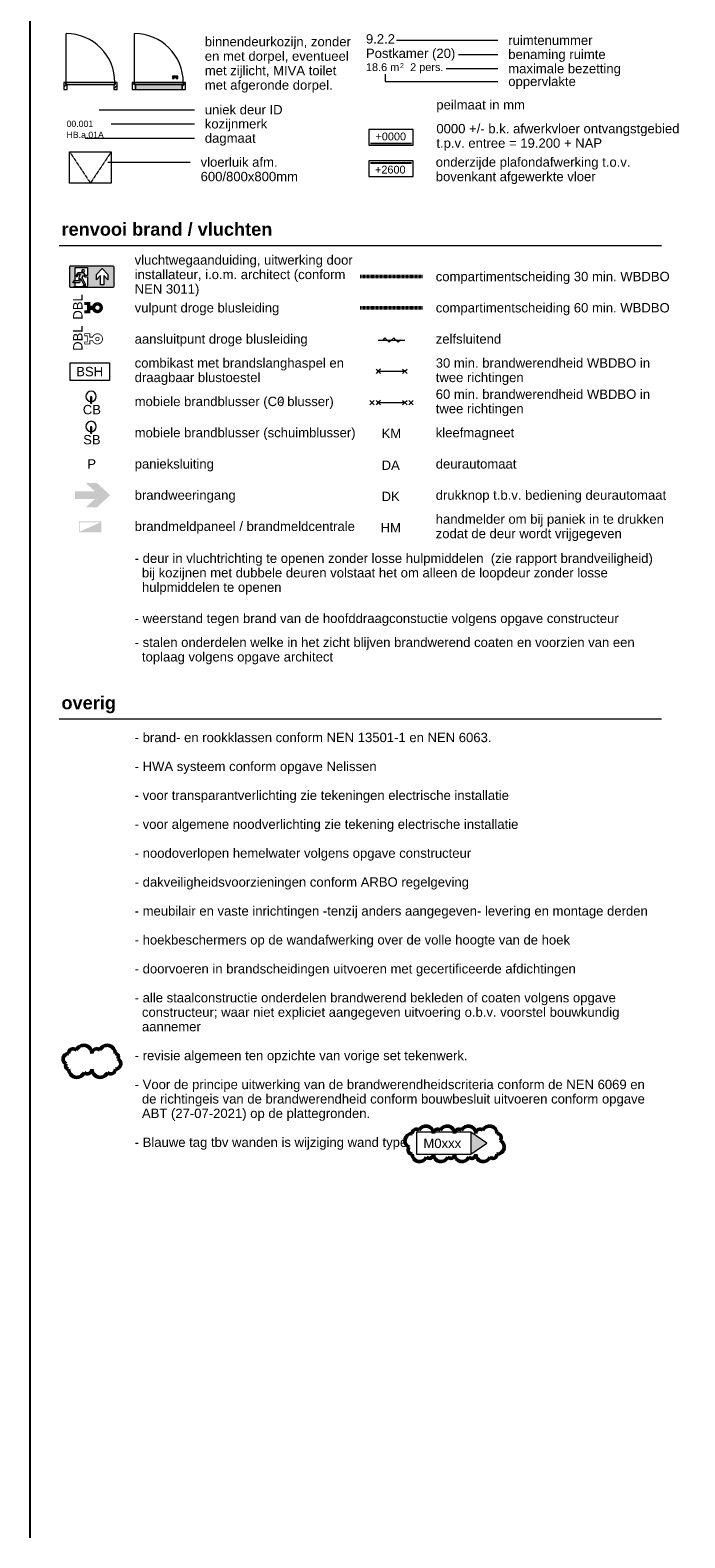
# Model space of a CAD drawing. Header units: millimetres. Extents: x 522 to 75900, y -25803 to 58941.
# Tile 1 of 134: x 63305 to 75896, y -25803 to 3170. Entities that reach past the tile are written whole.
import ezdxf

# ---------------------------------------------------------------- set-up
doc = ezdxf.new("R2010")
doc.units = ezdxf.units.MM
for name, pattern in [('BE_Brand', [10, 5, -2, 1, -2]), ('Dot', [4.7625, 0, -4.7625]), ('Hidden', [7.14375, 4.7625, -2.38125])]:
    doc.linetypes.add(name, pattern=pattern)
doc.layers.add('00_Algemeen', color=7, linetype='Dot', lineweight=9)
doc.layers.add('57_Technische inrichting', color=7, linetype='Continuous', lineweight=9)
doc.styles.add('Arial', font='arial.ttf', dxfattribs={"height": 180})
doc.styles.add('Arial_10', font='arial.ttf', dxfattribs={"height": 116.98036})
doc.styles.add('Arial_11', font='arial.ttf', dxfattribs={"height": 97.483633})
doc.styles.add('Arial_3', font='arial.ttf', dxfattribs={"height": 150})
doc.styles.add('Arial_4', font='arial.ttf', dxfattribs={"height": 120})
doc.styles.add('Arial_B_3', font='arialbd.ttf', dxfattribs={"height": 250})
pattern_1 = [(45, (63575.67, 0), (-70.7107, 70.7107), [])]

# ---------------------------------------------------------------- blocks, each defined once
blk = doc.blocks.new('Family - ___-9510765-RENVOOI - plattegrond 1-50 en 1-100')
at = {"layer": '57_Technische inrichting'}
for p, q in [((913, -3875), (891, -3875)), ((891, -3875), (891, -3995)), ((891, -3995), (913, -3995)), ((913, -3995), (913, -3875))]:
    blk.add_line(p, q, dxfattribs=at)
for start, end in [(360, 180), (180, 360)]:
    blk.add_arc((902, -3869), 100, start, end, dxfattribs=at)
at = {"layer": '00_Algemeen', "color": 1, "linetype": 'Continuous', "true_color": 0xff0000, "insert": (742, -4032), "char_height": 180, "width": 416.88, "attachment_point": 1, "style": 'Arial'}
blk.add_mtext('CB', dxfattribs=at)
blk = doc.blocks.new('Family - ___-9510767-RENVOOI - plattegrond 1-50 en 1-100')
at = {"layer": '57_Technische inrichting'}
for p, q in [((913, -4453), (891, -4453)), ((891, -4453), (891, -4573)), ((891, -4573), (913, -4573)), ((913, -4573), (913, -4453))]:
    blk.add_line(p, q, dxfattribs=at)
for start, end in [(360, 180), (180, 360)]:
    blk.add_arc((902, -4447), 100, start, end, dxfattribs=at)
at = {"lineweight": 5, "insert": (749, -4610), "char_height": 180, "width": 400.84, "attachment_point": 1, "style": 'Arial'}
blk.add_mtext('SB', dxfattribs=at)
blk = doc.blocks.new('65_DI_droge_blusleiding - Type 2-2490135-RENVOOI - plattegrond 1-50 en 1-100')
at = {"layer": '00_Algemeen', "linetype": 'Continuous', "true_color": 0xbe3a34}
h = blk.add_hatch(color=15, dxfattribs=at)
h.paths.add_polyline_path([(884, -2270), (884, -2205), (925, -2205), (939, -2229), (959, -2248), (983, -2262), (1010, -2269), (1038, -2269), (1064, -2262), (1088, -2248), (1108, -2228), (1122, -2204), (1129, -2174), (1129, -2150), (1122, -2123), (1108, -2099), (1088, -2079), (1063, -2065), (1034, -2058), (1010, -2058), (983, -2066), (959, -2079), (939, -2099), (925, -2123), (884, -2123), (884, -2057), (770, -2057), (770, -2111), (823, -2111), (823, -2217), (770, -2217), (770, -2270)], flags=0)
h.paths.add_polyline_path([(1024, -2205), (1010, -2202), (1003, -2199), (995, -2193), (988, -2184), (984, -2174), (983, -2164), (984, -2153), (988, -2143), (995, -2135), (1003, -2128), (1013, -2124), (1025, -2123), (1038, -2126), (1044, -2128), (1053, -2135), (1059, -2143), (1063, -2153), (1064, -2164), (1063, -2174), (1059, -2184), (1053, -2193), (1044, -2199), (1034, -2203)], flags=0)
blk = doc.blocks.new('65_DI_droge_blusleiding - Type 1-2490133-RENVOOI - plattegrond 1-50 en 1-100')
at = {"layer": '00_Algemeen', "linetype": 'Continuous', "true_color": 0xbe3a34}
h = blk.add_hatch(color=15, dxfattribs=at)
h.paths.add_polyline_path([(785, -2870), (884, -2870), (884, -2805), (925, -2805), (940, -2830), (959, -2848), (983, -2862), (1010, -2869), (1038, -2869), (1064, -2862), (1089, -2848), (1108, -2828), (1122, -2804), (1129, -2778), (1129, -2750), (1122, -2723), (1106, -2697), (1088, -2679), (1064, -2666), (1038, -2658), (1010, -2658), (979, -2667), (959, -2679), (939, -2699), (925, -2723), (884, -2723), (884, -2657), (770, -2657), (770, -2711), (823, -2711), (823, -2817), (770, -2817), (770, -2870)], flags=0)
h.paths.add_polyline_path([(869, -2855), (785, -2855), (785, -2832), (838, -2832), (838, -2696), (785, -2696), (785, -2672), (869, -2672), (869, -2738), (936, -2738), (946, -2716), (960, -2698), (983, -2682), (1001, -2675), (1025, -2672), (1048, -2676), (1070, -2685), (1089, -2700), (1103, -2718), (1112, -2740), (1115, -2764), (1112, -2787), (1100, -2813), (1088, -2828), (1070, -2842), (1048, -2852), (1025, -2855), (1001, -2852), (979, -2844), (959, -2828), (946, -2811), (936, -2790), (869, -2790), (869, -2805)], flags=0)
h.paths.add_polyline_path([(1024, -2805), (1037, -2802), (1044, -2799), (1053, -2793), (1059, -2784), (1063, -2774), (1064, -2764), (1063, -2753), (1059, -2743), (1049, -2732), (1042, -2727), (1030, -2724), (1024, -2723), (1011, -2725), (1001, -2730), (995, -2735), (988, -2743), (984, -2753), (983, -2764), (984, -2774), (990, -2786), (995, -2793), (1003, -2799), (1013, -2803)], flags=0)
h.paths.add_polyline_path([(1024, -2790), (1013, -2787), (1011, -2786), (1003, -2779), (1001, -2777), (999, -2770), (998, -2764), (999, -2757), (1003, -2748), (1005, -2745), (1013, -2740), (1017, -2739), (1024, -2738), (1034, -2740), (1037, -2741), (1044, -2748), (1047, -2753), (1049, -2757), (1049, -2764), (1047, -2774), (1044, -2779), (1042, -2782), (1037, -2786), (1030, -2789)], flags=0)
blk = doc.blocks.new('65_DI_noodarmatuur nooduitgang_NEN1413 - Type 1-7581339-RENVOOI - plattegrond 1-50 en 1-100')
at = {"layer": '00_Algemeen', "linetype": 'Continuous', "true_color": 0x00843d}
h = blk.add_hatch(color=116, dxfattribs=at)
h.paths.add_polyline_path([(983, -1767), (1332, -1766), (1340, -1762), (1344, -1755), (1345, -1751), (1344, -1380), (1340, -1372), (1332, -1368), (1328, -1368), (497, -1368), (489, -1372), (485, -1380), (485, -1384), (485, -1755), (489, -1762), (497, -1766), (501, -1767), (983, -1767)], flags=0)
h.paths.add_polyline_path([(730, -1762), (570, -1762), (595, -1738), (595, -1686), (549, -1686), (559, -1662), (567, -1653), (574, -1647), (578, -1645), (590, -1642), (595, -1641), (595, -1394), (835, -1394), (835, -1545), (797, -1545), (762, -1500), (755, -1495), (747, -1492), (733, -1492), (659, -1492), (647, -1496), (640, -1502), (613, -1549), (614, -1556), (617, -1562), (623, -1565), (630, -1565), (636, -1562), (640, -1556), (664, -1518), (667, -1518), (694, -1519), (671, -1563), (665, -1588), (663, -1614), (660, -1645), (657, -1646), (597, -1647), (583, -1650), (577, -1653), (571, -1657), (566, -1664), (563, -1670), (561, -1678), (681, -1678), (688, -1674), (690, -1671), (694, -1664), (700, -1603), (759, -1717), (767, -1724), (772, -1726), (803, -1726), (733, -1584), (755, -1538), (779, -1569), (787, -1572), (835, -1572), (835, -1738), (811, -1762), (767, -1762), (797, -1733), (766, -1733), (756, -1738), (748, -1744)], flags=0)
h.paths.add_polyline_path([(1108, -1727), (1080, -1727), (1080, -1546), (1006, -1626), (1006, -1526), (1114, -1408), (1223, -1526), (1223, -1626), (1149, -1546), (1149, -1727), (1122, -1727)], flags=0)
h.paths.add_polyline_path([(748, -1485), (759, -1483), (764, -1480), (768, -1477), (773, -1471), (776, -1464), (777, -1456), (776, -1449), (773, -1442), (766, -1435), (759, -1430), (755, -1429), (748, -1428), (738, -1430), (733, -1433), (728, -1436), (723, -1442), (721, -1449), (720, -1457), (721, -1464), (723, -1471), (728, -1477), (738, -1483), (741, -1484), (748, -1485)], flags=0)
at = {"layer": '00_Algemeen', "color": 116, "linetype": 'Continuous', "true_color": 0x00843d}
for p, q in [((485, -1384), (485, -1751)), ((1328, -1368), (501, -1368)), ((595, -1394), (835, -1394)), ((595, -1641), (595, -1394)), ((835, -1394), (835, -1545)), ((1006, -1526), (1114, -1408)), ((1114, -1408), (1223, -1526)), ((1345, -1751), (1345, -1384)), ((595, -1686), (549, -1686)), ((561, -1678), (677, -1678)), ((570, -1762), (595, -1738)), ((595, -1738), (595, -1686)), ((657, -1646), (604, -1646)), ((640, -1502), (614, -1546)), ((639, -1559), (661, -1521)), ((663, -1614), (661, -1641)), ((665, -1518), (694, -1518)), ((738, -1492), (667, -1492)), ((694, -1518), (671, -1563)), ((694, -1664), (700, -1603)), ((700, -1603), (759, -1717)), ((733, -1584), (755, -1538)), ((803, -1726), (733, -1584)), ((755, -1538), (777, -1566)), ((797, -1545), (766, -1505)), ((797, -1733), (766, -1733)), ((767, -1762), (797, -1733)), ((772, -1726), (803, -1726)), ((787, -1572), (835, -1572)), ((835, -1545), (797, -1545)), ((835, -1738), (811, -1762)), ((835, -1572), (835, -1738)), ((1006, -1626), (1006, -1526)), ((1080, -1546), (1006, -1626)), ((1080, -1727), (1080, -1546)), ((1149, -1727), (1080, -1727)), ((1223, -1626), (1149, -1546)), ((1149, -1546), (1149, -1727)), ((1223, -1526), (1223, -1626)), ((501, -1767), (1328, -1767)), ((730, -1762), (570, -1762)), ((748, -1744), (730, -1762)), ((811, -1762), (767, -1762))]:
    blk.add_line(p, q, dxfattribs=at)
for centre, radius, start, end in [((501, -1384), 16.3, 90, 180), ((748, -1457), 28.5, 360, 180), ((1328, -1384), 16.3, 360, 90), ((721, -1750), 183, 154.158, 159.6724), ((608, -1690), 56.5, 141.4501, 158.9921), ((603, -1686), 43.1, 137.2383, 169.1825), ((595, -1683), 41.7, 89.9713, 138.2345), ((597, -1687), 39.2, 100.4179, 130.8486), ((608, -1732), 86.3, 92.8245, 102.3331), ((627, -1552), 13.8, 154.9491, 298.8247), ((627, -1552), 13.3, 298.5276, 330.1585), ((657, -1513), 20.5, 109.0028, 145.8257), ((667, -1545), 53.4, 90.5428, 107.8215), ((657, -1642), 4.31, 280.472, 6.1488), ((666, -1523), 5.56, 103.537, 150.5934), ((788, -1607), 125, 159.3069, 183.029), ((677, -1661), 17.3, 271.3447, 348.4175), ((748, -1457), 28.5, 180, 360), ((739, -1528), 36.7, 63.9254, 92.2417), ((780, -1776), 44.7, 108.1309, 135.2832), ((746, -1515), 21.4, 42.9932, 66.1768), ((775, -1708), 18.4, 210.848, 262.929), ((726, -1537), 52.1, 38.9711, 45.5779), ((789, -1556), 16.3, 219.0619, 261.4561), ((501, -1751), 16.3, 180, 270), ((1328, -1751), 16.3, 270, 0)]:
    blk.add_arc(centre, radius, start, end, dxfattribs=at)
blk = doc.blocks.new('30_DI_WBDBO_symbool - 30_DI_WBDBO_symbool-7757875-RENVOOI - plattegrond 1-50 en 1-100')
at = {"layer": '00_Algemeen', "linetype": 'Continuous'}
for p, q in [((6424, -2786), (6934, -2786)), ((6552, -2744), (6510, -2786)), ((6594, -2786), (6552, -2744)), ((6637, -2829), (6594, -2786)), ((6679, -2786), (6637, -2829)), ((6722, -2744), (6679, -2786)), ((6764, -2786), (6722, -2744)), ((6807, -2829), (6764, -2786)), ((6849, -2786), (6807, -2829))]:
    blk.add_line(p, q, dxfattribs=at)
blk = doc.blocks.new('30_DI_WBDBO_symbool - 30_DI_WBDBO_symbool-7757876-RENVOOI - plattegrond 1-50 en 1-100')
at = {"layer": '00_Algemeen', "linetype": 'Continuous'}
for p, q in [((6424, -3386), (6382, -3344)), ((6424, -3386), (6382, -3429)), ((6467, -3344), (6424, -3386)), ((6424, -3386), (6934, -3386)), ((6467, -3429), (6424, -3386)), ((6892, -3344), (6934, -3386)), ((6892, -3429), (6934, -3386)), ((6934, -3386), (6977, -3344)), ((6934, -3386), (6977, -3429))]:
    blk.add_line(p, q, dxfattribs=at)
blk = doc.blocks.new('30_DI_WBDBO_symbool - 30_DI_WBDBO_symbool-7582122-RENVOOI - plattegrond 1-50 en 1-100')
at = {"layer": '00_Algemeen', "linetype": 'Continuous'}
for p, q in [((6347, -4029), (6262, -3944)), ((6347, -3944), (6262, -4029)), ((6424, -3986), (6382, -3944)), ((6424, -3986), (6382, -4029)), ((6467, -3944), (6424, -3986)), ((6424, -3986), (6934, -3986)), ((6467, -4029), (6424, -3986)), ((6892, -3944), (6934, -3986)), ((6892, -4029), (6934, -3986)), ((6934, -3986), (6977, -3944)), ((6934, -3986), (6977, -4029)), ((7012, -4029), (7097, -3944)), ((7012, -3944), (7097, -4029))]:
    blk.add_line(p, q, dxfattribs=at)
blk = doc.blocks.new('65_DI_NEN1413_Brandmeldcentrale - Type 1-7757877-RENVOOI - plattegrond 1-50 en 1-100')
at = {"layer": '00_Algemeen', "linetype": 'Continuous'}
h = blk.add_hatch(color=256, dxfattribs=at)
h.paths.add_polyline_path([(1100, -6481), (1100, -6271), (670, -6271), (670, -6481), (1087, -6481)], flags=0)
h.paths.add_polyline_path([(685, -6466), (685, -6286), (1085, -6287), (1085, -6466), (687, -6466)], flags=0)
at = {"layer": '00_Algemeen', "linetype": 'Continuous', "true_color": 0xbe3a34}
blk.add_hatch(color=15, dxfattribs=at).paths.add_polyline_path([(831, -6466), (1085, -6466), (1085, -6287), (687, -6466), (815, -6466)], flags=0)
blk = doc.blocks.new('65_DI_NEN1413_Brandweeringang - 65_1 f NEN1414 Brandweeringang p e-7756152-RENVOOI - plattegrond 1-50 en 1-100')
at = {"layer": '00_Algemeen', "linetype": 'Continuous', "true_color": 0xbe3a34}
blk.add_hatch(color=15, dxfattribs=at).paths.add_polyline_path([(920, -6000), (1015, -6000), (1269, -5766), (1015, -5533), (800, -5533), (971, -5691), (589, -5691), (589, -5841), (971, -5841), (800, -6000), (920, -6000)], flags=0)
blk = doc.blocks.new('65_GA_kleefmagneet - 1_8mm-7582391-RENVOOI - plattegrond 1-50 en 1-100')
at = {"layer": '00_Algemeen', "color": 1, "linetype": 'Continuous', "true_color": 0xff0000, "insert": (6488, -4490), "char_height": 180, "width": 448.94, "attachment_point": 1, "style": 'Arial'}
blk.add_mtext('KM', dxfattribs=at)
blk = doc.blocks.new('Family - ___-10628476-RENVOOI - plattegrond 1-50 en 1-100')
at = {"layer": '00_Algemeen', "color": 1, "linetype": 'Continuous', "lineweight": 50, "true_color": 0xff0000}
for centre, radius, start, end in [((468, -16601), 105, 90, 244.7912), ((558, -16496), 90, 48.1897, 180), ((761, -16496), 158, 360, 154.7912), ((1008, -16496), 90, 48.1897, 180), ((1211, -16496), 158, 360, 154.7912), ((1368, -16556), 60, 318.1897, 90), ((468, -16736), 60, 138.1897, 270), ((626, -16796), 158, 180, 334.7912), ((828, -16796), 90, 228.1897, 0), ((1076, -16796), 158, 180, 334.7912), ((1278, -16796), 90, 228.1897, 0), ((1368, -16691), 105, 270, 64.7912)]:
    blk.add_arc(centre, radius, start, end, dxfattribs=at)
blk = doc.blocks.new('Family - ___-11271969-RENVOOI - plattegrond 1-50 en 1-100')
at = {"layer": '00_Algemeen', "color": 1, "linetype": 'Continuous', "lineweight": 50, "true_color": 0xff0000}
for centre, radius, start, end in [((7158, -18032), 81.5, 48.1897, 180), ((7341, -18032), 143, 0, 154.7912), ((7566, -18032), 81.5, 48.1897, 180), ((7749, -18032), 143, 0, 154.7912), ((7973, -18032), 81.5, 48.1897, 180), ((8157, -18032), 143, 0, 154.7912), ((8381, -18032), 81.5, 48.1897, 180), ((8565, -18032), 143, 0, 154.7912), ((7076, -18171), 139, 90, 244.7912), ((8707, -18111), 79.5, 318.1897, 90), ((8707, -18290), 139, 270, 64.7912), ((7076, -18350), 79.5, 138.1897, 270), ((7219, -18429), 143, 180, 334.7912), ((7403, -18429), 81.5, 228.1897, 0), ((7627, -18429), 143, 180, 334.7912), ((7810, -18429), 81.5, 228.1897, 0), ((8034, -18429), 143, 180, 334.7912), ((8218, -18429), 81.5, 228.1897, 0), ((8442, -18429), 143, 180, 334.7912), ((8626, -18429), 81.5, 228.1897, 0)]:
    blk.add_arc(centre, radius, start, end, dxfattribs=at)

msp = doc.modelspace()

# ---------------------------------------------------------------- hatches: boundary and pattern name
at = {"layer": '00_Algemeen', "linetype": 'Continuous', "true_color": 0xc0c0c0}
h = msp.add_hatch(dxfattribs=at)
h.set_pattern_fill('FP_442', color=9, style=0, pattern_type=2)
h.set_pattern_definition(pattern_1)
h.paths.add_polyline_path([(64015.3, 2028), (64015.3, 2123), (63990.3, 2123), (63990.3, 2163), (63950.3, 2163), (63950.3, 2028)], flags=0)
at = {"layer": '00_Algemeen', "linetype": 'Continuous', "true_color": 0xffffff}
for points in [[(64935.4, 2126.1), (64935.4, 2162.7), (63995.4, 2162.7), (63995.4, 2126.1), (64913.8, 2126.1)], [(66249.9, 2126.1), (66249.9, 2162.7), (65309.9, 2162.7), (65309.9, 2126.1), (66228.4, 2126.1)]]:
    msp.add_hatch(color=7, dxfattribs=at).paths.add_polyline_path(points, flags=0)
at = {"layer": '00_Algemeen', "linetype": 'Continuous', "true_color": 0xc0c0c0}
h = msp.add_hatch(dxfattribs=at)
h.set_pattern_fill('FP_442', color=9, style=0, pattern_type=2)
h.set_pattern_definition(pattern_1)
h.paths.add_polyline_path([(64913.8, 2028), (64978.8, 2028), (64978.8, 2163), (64938.8, 2163), (64938.8, 2123), (64913.8, 2123)], flags=0)
h = msp.add_hatch(dxfattribs=at)
h.set_pattern_fill('FP_442', color=9, style=0, pattern_type=2)
h.set_pattern_definition(pattern_1)
h.paths.add_polyline_path([(65329.9, 2028), (65329.9, 2123), (65304.9, 2123), (65304.9, 2163), (65264.9, 2163), (65264.9, 2028)], flags=0)
at = {"layer": '00_Algemeen', "linetype": 'Continuous', "true_color": 0xcecece}
msp.add_hatch(color=254, dxfattribs=at).paths.add_polyline_path([(65329.9, 2028), (66228.4, 2028), (66228.4, 2123), (65329.9, 2123)], flags=0)
at = {"layer": '00_Algemeen', "linetype": 'Continuous'}
for points in [[(66043.2, 2238.6), (66075.7, 2240.6), (66075.7, 2258.6), (66110.7, 2258.6), (66110.7, 2240.6), (66143.2, 2238.6), (66143.2, 2288.6), (66043.2, 2288.6), (66043.2, 2258.6)], [(71783.2, -18429), (72085.7, -18219), (71783.2, -18009)]]:
    msp.add_hatch(color=256, dxfattribs=at).paths.add_polyline_path(points, flags=0)
at = {"layer": '00_Algemeen', "linetype": 'Continuous', "true_color": 0xc0c0c0}
h = msp.add_hatch(dxfattribs=at)
h.set_pattern_fill('FP_442', color=9, style=0, pattern_type=2)
h.set_pattern_definition(pattern_1)
h.paths.add_polyline_path([(66293.4, 2028), (66293.4, 2163), (66253.4, 2163), (66253.4, 2123), (66228.4, 2123), (66228.4, 2028), (66253.4, 2028)], flags=0)

# ---------------------------------------------------------------- linework, layer by layer
at = {"layer": '00_Algemeen', "linetype": 'Continuous', "lineweight": 25}
msp.add_line((63304.9, -25802.5), (63304.9, 10256.5), dxfattribs=at)
at = {"layer": '00_Algemeen', "linetype": 'Continuous'}
for p, q in [((63995.4, 2162.7), (63995.4, 3102.7)), ((65309.9, 2162.7), (65309.9, 3102.7)), ((70350.5, 2976), (72300, 2976)), ((71544, 2705), (72300, 2705)), ((70131.6, 2326), (70131.6, 2185.6)), ((71308.6, 2430.6), (72300, 2430.6)), ((63990.3, 2163), (63950.3, 2163)), ((63950.3, 2163), (63950.3, 2028)), ((63990.3, 2123), (63990.3, 2163)), ((64015.3, 2123), (63990.3, 2123)), ((64935.4, 2162.7), (63995.4, 2162.7)), ((63995.4, 2162.7), (63995.4, 2126.1)), ((63995.4, 2126.1), (64935.4, 2126.1)), ((64015.3, 2028), (64015.3, 2123)), ((64913.8, 2123), (64913.8, 2028)), ((64938.8, 2123), (64913.8, 2123)), ((64935.4, 2126.1), (64935.4, 2162.7)), ((64978.8, 2163), (64938.8, 2163)), ((64938.8, 2163), (64938.8, 2123)), ((64978.8, 2028), (64978.8, 2163)), ((65304.9, 2163), (65264.9, 2163)), ((65264.9, 2163), (65264.9, 2028)), ((65304.9, 2123), (65304.9, 2163)), ((65329.9, 2123), (65304.9, 2123)), ((66249.9, 2162.7), (65309.9, 2162.7)), ((65309.9, 2162.7), (65309.9, 2126.1)), ((65309.9, 2126.1), (66249.9, 2126.1)), ((65329.9, 2028), (65329.9, 2123)), ((66228.4, 2123), (65329.9, 2123)), ((65329.9, 2123), (65329.9, 2028)), ((66143.2, 2288.6), (66043.2, 2288.6)), ((66043.2, 2288.6), (66043.2, 2238.6)), ((66043.2, 2238.6), (66075.7, 2240.6)), ((66075.7, 2240.6), (66075.7, 2258.6)), ((66075.7, 2258.6), (66110.7, 2258.6)), ((66110.7, 2258.6), (66110.7, 2240.6)), ((66110.7, 2240.6), (66143.2, 2238.6)), ((66143.2, 2238.6), (66143.2, 2288.6)), ((66228.4, 2123), (66228.4, 2028)), ((66253.4, 2123), (66228.4, 2123)), ((66228.4, 2028), (66228.4, 2123)), ((66249.9, 2126.1), (66249.9, 2162.7)), ((66293.4, 2163), (66253.4, 2163)), ((66253.4, 2163), (66253.4, 2123)), ((66293.4, 2028), (66293.4, 2163)), ((70131.6, 2185.6), (72300, 2185.6)), ((63950.3, 2028), (64015.3, 2028)), ((64913.8, 2028), (64978.8, 2028)), ((65264.9, 2028), (65329.9, 2028)), ((65329.9, 2028), (66228.4, 2028)), ((66228.4, 2028), (66293.4, 2028)), ((64632.9, 1641.2), (66464.2, 1641.2)), ((64861, 1370.1), (66464.2, 1370.1)), ((70671, 1257.9), (69820.7, 1257.9)), ((69820.7, 1257.9), (69820.7, 958.5)), ((70671, 958.5), (70671, 1257.9)), ((64362.9, 1095.7), (66464.2, 1095.7)), ((69820.7, 958.5), (70671, 958.5)), ((69849.5, 1001.1), (70639.5, 1001.1)), ((69849.5, 998.1), (70639.5, 998.1)), ((69849.5, 995.1), (70639.5, 995.1)), ((69849.5, 992.1), (70639.5, 992.1)), ((69849.5, 989.1), (70639.5, 989.1)), ((64064.9, 831.5), (64864.9, 831.5)), ((64064.9, 231.5), (64064.9, 831.5)), ((64797.7, 634.7), (66383.3, 634.7)), ((64864.9, 831.5), (64864.9, 231.5)), ((70671, 657.9), (69820.7, 657.9)), ((69820.7, 657.9), (69820.7, 358.5)), ((69852, 626.1), (70642, 626.1)), ((69852, 623.1), (70642, 623.1)), ((69852, 620.1), (70642, 620.1)), ((69852, 617.1), (70642, 617.1)), ((69852, 614.1), (70642, 614.1)), ((70671, 358.5), (70671, 657.9)), ((69820.7, 358.5), (70671, 358.5)), ((64864.9, 231.5), (64064.9, 231.5)), ((63864.9, -966.1), (75444.9, -966.1)), ((64072.3, -3221.2), (64832.3, -3221.2)), ((64072.3, -3561.2), (64072.3, -3221.2)), ((64832.3, -3221.2), (64832.3, -3561.2)), ((64832.3, -3561.2), (64072.3, -3561.2)), ((63864.9, -10066.1), (75444.9, -10066.1)), ((70735.5, -18009), (70735.5, -18429)), ((71783.2, -18009), (70735.5, -18009)), ((71783.2, -18009), (71783.2, -18429)), ((72085.7, -18219), (71783.2, -18009)), ((72085.7, -18219), (71783.2, -18009)), ((71783.2, -18009), (71783.2, -18429)), ((71783.2, -18429), (72085.7, -18219)), ((71783.2, -18429), (72085.7, -18219)), ((70735.5, -18429), (71783.2, -18429))]:
    msp.add_line(p, q, dxfattribs=at)
at = {"layer": '00_Algemeen', "linetype": 'Hidden'}
for p in [(64064.9, 831.5), (64864.9, 831.5)]:
    msp.add_line(p, (64464.9, 231.5), dxfattribs=at)
at = {"layer": '00_Algemeen', "color": 1, "linetype": 'BE_Brand', "lineweight": 50, "true_color": 0xff0000}
msp.add_line((69654.9, -1566.1), (70854.9, -1566.1), dxfattribs=at)
at = {"layer": '00_Algemeen', "color": 82, "linetype": 'BE_Brand', "lineweight": 50, "true_color": 0x46cc0d}
msp.add_line((69654.9, -2166.1), (70854.9, -2166.1), dxfattribs=at)
at = {"layer": '00_Algemeen', "linetype": 'Continuous'}
for centre in [(63995.4, 2162.7), (65309.9, 2162.7)]:
    msp.add_arc(centre, 940, 360, 90, dxfattribs=at)

# ---------------------------------------------------------------- block references
at = {"color": 1, "lineweight": 9, "true_color": 0xff0000}
msp.add_blockref('Family - ___-9510765-RENVOOI - plattegrond 1-50 en 1-100', (63575.7, 0), dxfattribs=at)
at = {"lineweight": 5}
msp.add_blockref('Family - ___-9510767-RENVOOI - plattegrond 1-50 en 1-100', (63575.7, 0), dxfattribs=at)
at = {"layer": '00_Algemeen', "color": 116, "linetype": 'Continuous', "true_color": 0x00843d}
msp.add_blockref('65_DI_noodarmatuur nooduitgang_NEN1413 - Type 1-7581339-RENVOOI - plattegrond 1-50 en 1-100', (63575.7, 0), dxfattribs=at)
at = {"layer": '00_Algemeen', "color": 15, "linetype": 'Continuous', "true_color": 0xbe3a34}
for name in ['65_DI_droge_blusleiding - Type 2-2490135-RENVOOI - plattegrond 1-50 en 1-100', '65_DI_droge_blusleiding - Type 1-2490133-RENVOOI - plattegrond 1-50 en 1-100', '65_DI_NEN1413_Brandweeringang - 65_1 f NEN1414 Brandweeringang p e-7756152-RENVOOI - plattegrond 1-50 en 1-100']:
    msp.add_blockref(name, (63575.7, 0), dxfattribs=at)
at = {"layer": '00_Algemeen', "linetype": 'Continuous'}
for name in ['30_DI_WBDBO_symbool - 30_DI_WBDBO_symbool-7757875-RENVOOI - plattegrond 1-50 en 1-100', '30_DI_WBDBO_symbool - 30_DI_WBDBO_symbool-7757876-RENVOOI - plattegrond 1-50 en 1-100', '30_DI_WBDBO_symbool - 30_DI_WBDBO_symbool-7582122-RENVOOI - plattegrond 1-50 en 1-100', '65_DI_NEN1413_Brandmeldcentrale - Type 1-7757877-RENVOOI - plattegrond 1-50 en 1-100']:
    msp.add_blockref(name, (63575.7, 0), dxfattribs=at)
at = {"layer": '00_Algemeen', "color": 1, "linetype": 'Continuous', "true_color": 0xff0000}
msp.add_blockref('65_GA_kleefmagneet - 1_8mm-7582391-RENVOOI - plattegrond 1-50 en 1-100', (63575.7, 0), dxfattribs=at)
at = {"layer": '00_Algemeen', "color": 1, "linetype": 'Continuous', "lineweight": 50, "true_color": 0xff0000}
for name in ['Family - ___-10628476-RENVOOI - plattegrond 1-50 en 1-100', 'Family - ___-11271969-RENVOOI - plattegrond 1-50 en 1-100']:
    msp.add_blockref(name, (63575.7, 0), dxfattribs=at)

# ---------------------------------------------------------------- texts
at = {"layer": '00_Algemeen', "linetype": 'Continuous', "attachment_point": 1}
for s, insert, char_height, width, style in [('binnendeurkozijn, zonder ', (66664.2, 3038.7), 180, 3383.121, 'Arial'), ('9.2.2', (69762.8, 3092.3), 180, 665.401, 'Arial'), ('ruimtenummer', (72500, 3066), 180, 1899.999, 'Arial'), ('en met dorpel, eventueel ', (66664.2, 2760.9), 180, 3286.919, 'Arial'), ('Postkamer (20)', (69762.8, 2814.5), 180, 2020.253, 'Arial'), ('benaming ruimte', (72500, 2795), 180, 2188.607, 'Arial'), ('met zijlicht, MIVA toilet', (66664.2, 2483.1), 180, 2918.142, 'Arial'), ('18.6 m', (69762.8, 2533.8), 150, 793.671, 'Arial_3'), ('2', (70417.6, 2536.8), 97.5, 96.203, 'Arial_11'), ('  2 pers.', (70497, 2533.8), 150, 921.941, 'Arial_3'), ('maximale bezetting', (72500, 2520.6), 180, 2493.248, 'Arial'), ('met afgeronde dorpel.', (66664.2, 2205.3), 180, 2878.058, 'Arial'), ('oppervlakte', (72500, 2275.6), 180, 1507.172, 'Arial'), ('uniek deur ID', (66664.2, 1731.2), 180, 1747.679, 'Arial'), ('peilmaat in mm', (71116.1, 1826.1), 180, 1972.151, 'Arial'), ('kozijnmerk', (66664.2, 1460.1), 180, 1418.987, 'Arial'), ('00.001', (64005.3, 1429.4), 120, 665.401, 'Arial_4'), ('HB.a.01A', (64005.3, 1217.8), 120, 929.957, 'Arial_4'), ('dagmaat', (66664.2, 1185.7), 180, 1146.413, 'Arial'), ('+0000', (69945.9, 1202.2), 150, 729.536, 'Arial_3'), ('0000 +/- b.k. afwerkvloer ontvangstgebied', (71117.1, 1367.2), 180, 5467.509, 'Arial'), ('t.p.v. entree = 19.200 + NAP', (71117.1, 1089.4), 180, 3743.881, 'Arial'), ('vloerluik afm.', (66583.3, 724.7), 180, 1699.578, 'Arial'), ('onderzijde plafondafwerking t.o.v. ', (71105.3, 725.1), 180, 4457.382, 'Arial'), ('600/800x800mm', (66583.3, 446.9), 180, 2228.691, 'Arial'), ('+2600', (69937.1, 564.3), 150, 729.536, 'Arial_3'), ('bovenkant afgewerkte vloer', (71105.3, 447.3), 180, 3575.526, 'Arial'), ('renvooi brand / vluchten', (63907.6, -530.4), 250, 4906.328, 'Arial_B_3'), ('vluchtwegaanduiding, uitwerking door ', (65315.3, -1156.7), 180, 4994.513, 'Arial'), ('installateur, i.o.m. architect (conform ', (65315.3, -1434.5), 180, 4786.074, 'Arial'), ('NEN 3011)', (65315.3, -1712.4), 180, 1483.122, 'Arial'), ('compartimentscheiding 30 min. WBDBO', (71105.3, -1474.7), 180, 5315.188, 'Arial'), ('vulpunt droge blusleiding', (65315.3, -2074.7), 180, 3238.818, 'Arial'), ('compartimentscheiding 60 min. WBDBO', (71105.3, -2074.7), 180, 5315.188, 'Arial'), ('aansluitpunt droge blusleiding', (65315.3, -2674.7), 180, 3872.151, 'Arial'), ('zelfsluitend', (71105.3, -2674.7), 180, 1443.037, 'Arial'), ('combikast met brandslanghaspel en ', (65315.3, -3135.7), 180, 4786.074, 'Arial'), ('30 min. brandwerendheid WBDBO in ', (71105.3, -3135.7), 180, 4954.429, 'Arial'), ('draagbaar blustoestel', (65315.3, -3413.5), 180, 2805.906, 'Arial'), ('twee richtingen', (71105.3, -3413.5), 180, 1972.151, 'Arial'), ('60 min. brandwerendheid WBDBO in ', (71105.3, -3735.7), 180, 4954.429, 'Arial'), ('mobiele brandblusser (C0', (65315.3, -3874.7), 180, 3359.071, 'Arial'), ('2', (68086.8, -3871.1), 117, 112.236, 'Arial_10'), (' blusser)', (68179.4, -3874.7), 180, 1114.346, 'Arial'), ('twee richtingen', (71105.3, -4013.5), 180, 1972.151, 'Arial'), ('mobiele brandblusser (schuimblusser)', (65315.3, -4474.7), 180, 4946.412, 'Arial'), ('kleefmagneet', (71105.3, -4474.7), 180, 1755.696, 'Arial'), ('P', (64404.1, -5074.7), 180, 200.422, 'Arial'), ('panieksluiting', (65315.3, -5074.7), 180, 1763.713, 'Arial'), ('deurautomaat', (71105.3, -5074.7), 180, 1819.831, 'Arial'), ('brandweeringang', (65315.3, -5674.7), 180, 2284.809, 'Arial'), ('drukknop t.b.v. bediening deurautomaat', (71105.3, -5674.7), 180, 5202.952, 'Arial'), ('brandmeldpaneel / brandmeldcentrale', (65315.3, -6274.7), 180, 4938.395, 'Arial'), ('handmelder om bij paniek in te drukken ', (71105.3, -6135.7), 180, 5227.002, 'Arial'), ('zodat de deur wordt vrijgegeven', (71105.3, -6413.5), 180, 4176.792, 'Arial'), ('- deur in vluchtrichting te openen zonder losse hulpmiddelen  (zie rapport brandveiligheid) ', (65315.3, -6888.6), 180, 11664.553, 'Arial'), ('  bij kozijnen met dubbele deuren volstaat het om alleen de loopdeur zonder losse   ', (65315.3, -7166.4), 180, 10846.832, 'Arial'), ('  hulpmiddelen te openen', (65315.3, -7444.2), 180, 3302.952, 'Arial'), ('- weerstand tegen brand van de hoofddraagconstuctie volgens opgave constructeur', (65315.3, -8043.2), 180, 10902.95, 'Arial'), ('- stalen onderdelen welke in het zicht blijven brandwerend coaten en voorzien van een  ', (65315.3, -8504.2), 180, 11343.878, 'Arial'), ('  toplaag volgens opgave architect', (65315.3, -8782), 180, 4433.332, 'Arial'), ('overig', (63907.6, -9630.4), 250, 1266.666, 'Arial_B_3'), ('- brand- en rookklassen conform NEN 13501-1 en NEN 6063.', (65315.3, -10332), 180, 8113.078, 'Arial'), ('- HWA systeem conform opgave Nelissen', (65315.3, -10887.6), 180, 5443.458, 'Arial'), ('- voor transparantverlichting zie tekeningen electrische installatie', (65315.3, -11443.3), 180, 8297.466, 'Arial'), ('- voor algemene noodverlichting zie tekening electrische installatie', (65315.3, -11998.9), 180, 8521.938, 'Arial'), ('- noodoverlopen hemelwater volgens opgave constructeur', (65315.3, -12554.5), 180, 7559.913, 'Arial'), ('- dakveiligheidsvoorzieningen conform ARBO regelgeving', (65315.3, -13110.1), 180, 7479.744, 'Arial'), ('- meubilair en vaste inrichtingen -tenzij anders aangegeven- levering en montage derden', (65315.3, -13665.8), 180, 11448.097, 'Arial'), ('- hoekbeschermers op de wandafwerking over de volle hoogte van de hoek', (65315.3, -14221.4), 180, 9788.604, 'Arial'), ('- doorvoeren in brandscheidingen uitvoeren met gecertificeerde afdichtingen', (65315.3, -14777), 180, 9884.807, 'Arial'), ('- alle staalconstructie onderdelen brandwerend bekleden of coaten volgens opgave', (65315.3, -15332.6), 180, 10782.697, 'Arial'), ('  constructeur; waar niet expliciet aangegeven uitvoering o.b.v. voorstel bouwkundig', (65315.3, -15610.5), 180, 10838.815, 'Arial'), ('  aannemer', (65315.3, -15888.3), 180, 1483.122, 'Arial'), ('- revisie algemeen ten opzichte van vorige set tekenwerk. ', (65315.3, -16443.9), 180, 7479.744, 'Arial'), ('- Voor de principe uitwerking van de brandwerendheidscriteria conform de NEN 6069 en', (65315.3, -16999.5), 180, 11496.199, 'Arial'), ('  de richtingeis van de brandwerendheid conform bouwbesluit uitvoeren conform opgave ', (65315.3, -17277.3), 180, 11552.317, 'Arial'), ('  ABT (27-07-2021) op de plattegronden.', (65315.3, -17555.1), 180, 5347.256, 'Arial'), ('- Blauwe tag tbv wanden is wijziging wand type ', (65315.3, -18110.8), 180, 6181.011, 'Arial')]:
    msp.add_mtext(s, dxfattribs=dict(at, insert=insert, char_height=char_height, width=width, style=style))
at = {"layer": '00_Algemeen', "color": 1, "linetype": 'Continuous', "true_color": 0xff0000, "char_height": 180, "width": 585.232, "attachment_point": 1, "rotation": 90, "style": 'Arial'}
for insert in [(64132.1, -2393.8), (64132.1, -2993.8)]:
    msp.add_mtext('DBL', dxfattribs=dict(at, insert=insert))
at = {"layer": '00_Algemeen', "color": 1, "linetype": 'Continuous', "true_color": 0xff0000, "char_height": 180, "attachment_point": 1, "style": 'Arial'}
for s, insert, width in [('BSH', (64191.7, -3300.7), 617.299), ('DA', (70064.2, -5100.7), 416.877), ('DK', (70064.2, -5700.7), 416.877), ('HM', (70044.7, -6300.7), 464.979)]:
    msp.add_mtext(s, dxfattribs=dict(at, insert=insert, width=width))
at = {"layer": '00_Algemeen', "color": 5, "linetype": 'Continuous', "true_color": 0x0000ff, "insert": (70868.3, -18131), "char_height": 180, "width": 825.738, "attachment_point": 1, "style": 'Arial'}
msp.add_mtext('M0xxx', dxfattribs=at)

doc.saveas('drawing.dxf')
